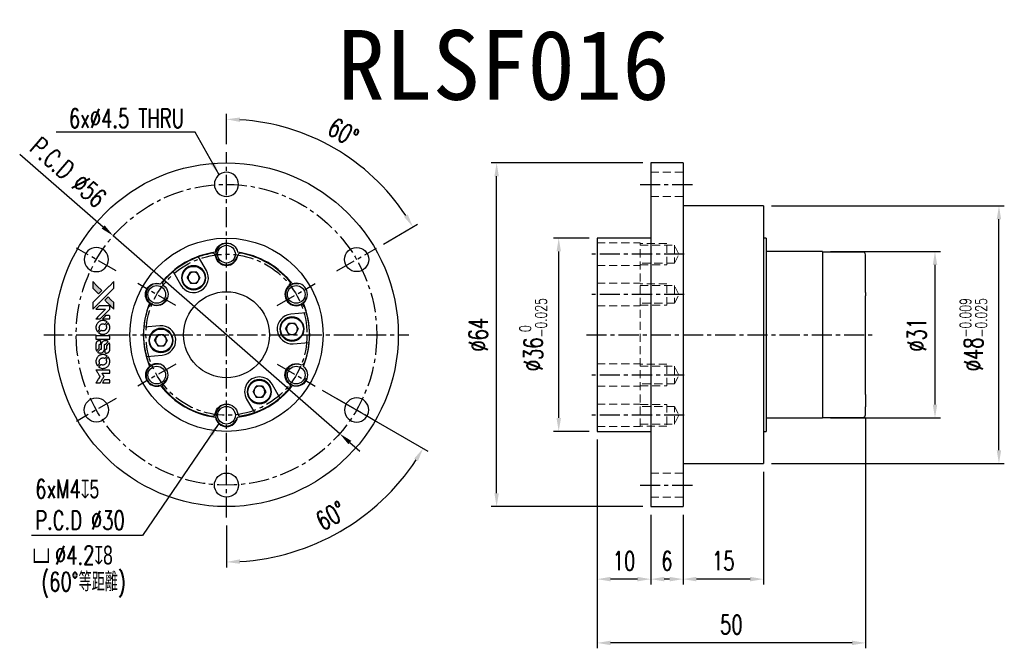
# Model space of a CAD drawing. Header units: millimetres. Extents: x -39 to 145, y -58 to 59.
import ezdxf
from ezdxf.enums import TextEntityAlignment as Align

# ---------------------------------------------------------------- set-up
doc = ezdxf.new("R2010")
doc.units = ezdxf.units.MM
doc.linetypes.add('CENTER', pattern=[2, 1.25, -0.25, 0.25, -0.25])
doc.linetypes.add('DASHED', pattern=[0.75, 0.5, -0.25])
for name, color, linetype in [('CHA', 7, 'Continuous'), ('CL', 1, 'CENTER'), ('DIM', 4, 'Continuous'), ('HID', 2, 'DASHED'), ('OUT', 3, 'Continuous')]:
    doc.layers.add(name, color=color, linetype=linetype)
doc.styles.add('DIM-7', font='SIMPLEX.shx', dxfattribs={"width": 0.7, "bigfont": 'chineset.shx'})
doc.styles.add('T', font='kaiu.ttf')
doc.dimstyles.new('CNS', dxfattribs={"dimtxt": 3.5, "dimasz": 2.5, "dimexe": 1, "dimexo": 1.5, "dimgap": 0.09, "dimtad": 0, "dimdsep": 46, "dimtxsty": 'DIM-7', "dimcen": 0.09, "dimclrd": 1, "dimclre": 1, "dimclrt": 4, "dimadec": 0, "dimazin": 0, "dimtfac": 1, "dimtix": 1, "dimtmove": 2, "dimatfit": 3, "dimfxl": 1, "dimtvp": 0.971429, "dimtolj": 1, "dimarcsym": 0})

# ---------------------------------------------------------------- blocks, each defined once
blk = doc.blocks.new('*D0')
at = {"layer": 'DEFPOINTS', "color": 0}
for p in [(50.33, 32), (79.06, 32), (79.06, -32)]:
    blk.add_point(p, dxfattribs=at)
at = {"layer": 'DIM', "color": 7, "lineweight": -2}
for p, q in [((77.56, 32), (49.33, 32)), ((50.33, -29.5), (50.33, 29.5)), ((77.56, -32), (49.33, -32))]:
    blk.add_line(p, q, dxfattribs=at)
at = {"layer": 'DIM', "color": 7}
for points in [[(49.91, 29.5), (50.75, 29.5), (50.33, 32)], [(49.91, -29.5), (50.75, -29.5), (50.33, -32)]]:
    blk.add_solid(points, dxfattribs=at)
at = {"layer": 'DIM', "color": 7, "insert": (46.93, 0), "char_height": 3.5, "attachment_point": 5, "rotation": 90, "style": 'DIM-7'}
blk.add_mtext('\\A1;%%C64', dxfattribs=at)
blk = doc.blocks.new('*D1')
at = {"layer": 'DEFPOINTS', "color": 0}
for p in [(61.9, 18), (69.06, 18), (69.06, -18)]:
    blk.add_point(p, dxfattribs=at)
at = {"layer": 'DIM', "color": 7, "lineweight": -2}
for p, q in [((67.56, 18), (60.9, 18)), ((61.9, -15.5), (61.9, 15.5)), ((67.56, -18), (60.9, -18))]:
    blk.add_line(p, q, dxfattribs=at)
at = {"layer": 'DIM', "color": 7}
for points in [[(61.49, 15.5), (62.32, 15.5), (61.9, 18)], [(61.49, -15.5), (62.32, -15.5), (61.9, -18)]]:
    blk.add_solid(points, dxfattribs=at)
at = {"layer": 'DIM', "color": 7, "insert": (57.14, 0), "char_height": 3.5, "attachment_point": 5, "rotation": 90, "style": 'DIM-7'}
blk.add_mtext('\\A1;%%C36{\\H2.1;\\S 0^ -0.025;}', dxfattribs=at)
blk = doc.blocks.new('*D2')
at = {"layer": 'DEFPOINTS', "color": 0}
for p in [(100.06, 24), (143.92, 24), (100.06, -24)]:
    blk.add_point(p, dxfattribs=at)
at = {"layer": 'DIM', "color": 7, "lineweight": -2}
for p, q in [((101.56, 24), (144.92, 24)), ((143.92, -21.5), (143.92, 21.5)), ((101.56, -24), (144.92, -24))]:
    blk.add_line(p, q, dxfattribs=at)
at = {"layer": 'DIM', "color": 7}
for points in [[(143.5, 21.5), (144.33, 21.5), (143.92, 24)], [(143.5, -21.5), (144.33, -21.5), (143.92, -24)]]:
    blk.add_solid(points, dxfattribs=at)
at = {"layer": 'DIM', "color": 7, "insert": (139.16, 0), "char_height": 3.5, "attachment_point": 5, "rotation": 90, "style": 'DIM-7'}
blk.add_mtext('\\A1;%%C48{\\H2.1;\\S-0.009^ -0.025;}', dxfattribs=at)
blk = doc.blocks.new('*D3')
at = {"layer": 'DEFPOINTS', "color": 0}
for p in [(111.06, 15.5), (111.06, -15.5), (132, -15.5)]:
    blk.add_point(p, dxfattribs=at)
at = {"layer": 'DIM', "color": 7, "lineweight": -2}
for p, q in [((112.56, 15.5), (133, 15.5)), ((132, 13), (132, -13)), ((112.56, -15.5), (133, -15.5))]:
    blk.add_line(p, q, dxfattribs=at)
at = {"layer": 'DIM', "color": 7}
for points in [[(131.59, 13), (132.42, 13), (132, 15.5)], [(131.59, -13), (132.42, -13), (132, -15.5)]]:
    blk.add_solid(points, dxfattribs=at)
at = {"layer": 'DIM', "color": 7, "insert": (128.6, 0), "char_height": 3.5, "attachment_point": 5, "rotation": 90, "style": 'DIM-7'}
blk.add_mtext('\\A1;%%C31', dxfattribs=at)
blk = doc.blocks.new('*D4')
at = {"layer": 'DEFPOINTS', "color": 0}
for p in [(69.06, -18), (79.06, -32), (69.06, -45.5)]:
    blk.add_point(p, dxfattribs=at)
at = {"layer": 'DIM', "color": 7, "lineweight": -2}
for p, q in [((69.06, -19.5), (69.06, -46.5)), ((79.06, -33.5), (79.06, -46.5)), ((76.56, -45.5), (71.56, -45.5))]:
    blk.add_line(p, q, dxfattribs=at)
at = {"layer": 'DIM', "color": 7}
for points in [[(71.56, -45.08), (71.56, -45.92), (69.06, -45.5)], [(76.56, -45.08), (76.56, -45.92), (79.06, -45.5)]]:
    blk.add_solid(points, dxfattribs=at)
at = {"layer": 'DIM', "color": 7, "insert": (74.06, -42.1), "char_height": 3.5, "attachment_point": 5, "style": 'DIM-7'}
blk.add_mtext('\\A1;10', dxfattribs=at)
blk = doc.blocks.new('*D5')
at = {"layer": 'DEFPOINTS', "color": 0}
for p in [(79.06, -32), (85.06, -32), (79.06, -45.5)]:
    blk.add_point(p, dxfattribs=at)
at = {"layer": 'DIM', "color": 7, "lineweight": -2}
for p, q in [((79.06, -33.5), (79.06, -46.5)), ((85.06, -33.5), (85.06, -46.5)), ((82.56, -45.5), (81.56, -45.5))]:
    blk.add_line(p, q, dxfattribs=at)
at = {"layer": 'DIM', "color": 7}
for points in [[(81.56, -45.08), (81.56, -45.92), (79.06, -45.5)], [(82.56, -45.08), (82.56, -45.92), (85.06, -45.5)]]:
    blk.add_solid(points, dxfattribs=at)
at = {"layer": 'DIM', "color": 7, "insert": (82.06, -42.1), "char_height": 3.5, "attachment_point": 5, "style": 'DIM-7'}
blk.add_mtext('\\A1;6', dxfattribs=at)
blk = doc.blocks.new('*D6')
at = {"layer": 'DEFPOINTS', "color": 0}
for p in [(100.06, -24), (85.06, -32), (85.06, -45.5)]:
    blk.add_point(p, dxfattribs=at)
at = {"layer": 'DIM', "color": 7, "lineweight": -2}
for p, q in [((100.06, -25.5), (100.06, -46.5)), ((85.06, -33.5), (85.06, -46.5)), ((97.56, -45.5), (87.56, -45.5))]:
    blk.add_line(p, q, dxfattribs=at)
at = {"layer": 'DIM', "color": 7}
for points in [[(87.56, -45.08), (87.56, -45.92), (85.06, -45.5)], [(97.56, -45.08), (97.56, -45.92), (100.06, -45.5)]]:
    blk.add_solid(points, dxfattribs=at)
at = {"layer": 'DIM', "color": 7, "insert": (92.56, -42.1), "char_height": 3.5, "attachment_point": 5, "style": 'DIM-7'}
blk.add_mtext('\\A1;15', dxfattribs=at)
blk = doc.blocks.new('*D7')
at = {"layer": 'DEFPOINTS', "color": 0}
for p in [(119.06, -14.15), (69.06, -18), (69.06, -57.38)]:
    blk.add_point(p, dxfattribs=at)
at = {"layer": 'DIM', "color": 7, "lineweight": -2}
for p, q in [((119.06, -15.65), (119.06, -58.38)), ((69.06, -19.5), (69.06, -58.38)), ((116.56, -57.38), (71.56, -57.38))]:
    blk.add_line(p, q, dxfattribs=at)
at = {"layer": 'DIM', "color": 7}
for points in [[(71.56, -56.96), (71.56, -57.79), (69.06, -57.38)], [(116.56, -56.96), (116.56, -57.79), (119.06, -57.38)]]:
    blk.add_solid(points, dxfattribs=at)
at = {"layer": 'DIM', "color": 7, "insert": (94.06, -53.98), "char_height": 3.5, "attachment_point": 5, "style": 'DIM-7'}
blk.add_mtext('\\A1;50', dxfattribs=at)
blk = doc.blocks.new('*D8')
at = {"layer": 'DEFPOINTS', "color": 0}
for p in [(-21.09, 18.42), (21.09, -18.42)]:
    blk.add_point(p, dxfattribs=at)
at = {"layer": 'DIM', "color": 7, "lineweight": -2}
for p, q in [((-38.53, 33.64), (-22.97, 20.06)), ((21.09, -18.42), (-21.09, 18.42)), ((22.97, -20.06), (24.86, -21.7))]:
    blk.add_line(p, q, dxfattribs=at)
at = {"layer": 'DIM', "color": 7}
for points in [[(-22.7, 20.37), (-23.25, 19.75), (-21.09, 18.42)], [(23.25, -19.75), (22.7, -20.37), (21.09, -18.42)]]:
    blk.add_solid(points, dxfattribs=at)
at = {"layer": 'DIM', "color": 7, "insert": (-29.46, 30.23), "char_height": 3.5, "attachment_point": 5, "rotation": 318.8744, "style": 'DIM-7'}
blk.add_mtext('\\A1;P.C.D ∅56', dxfattribs=at)
blk = doc.blocks.new('*D10')
at = {"layer": 'DEFPOINTS', "color": 0}
for p in [(0, 34), (25.78, 30.73), (27.93, 16.12), (20.57, 11.87), (0, -34)]:
    blk.add_point(p, dxfattribs=at)
at = {"layer": 'DIM', "color": 7, "lineweight": -2}
for p, q in [((0, 35.5), (0, 41.11)), ((29.23, 16.88), (35.6, 20.56))]:
    blk.add_line(p, q, dxfattribs=at)
blk.add_arc((0, 0), 40.11, 33.5717, 86.4283, dxfattribs=at)
at = {"layer": 'DIM', "color": 7}
for points in [[(2.49, 39.62), (2.51, 40.45), (0, 40.11)], [(33.77, 22.4), (33.07, 21.96), (34.74, 20.06)]]:
    blk.add_solid(points, dxfattribs=at)
at = {"layer": 'DIM', "color": 7, "insert": (21.76, 37.68), "char_height": 3.5, "attachment_point": 5, "rotation": 330, "style": 'DIM-7'}
blk.add_mtext('\\A1;60°', dxfattribs=at)
blk = doc.blocks.new('*D13')
at = {"layer": 'DEFPOINTS', "color": 0}
for p in [(0, 34), (9.44, -5.45), (16.54, -9.55), (0, -34), (14.47, -39.76)]:
    blk.add_point(p, dxfattribs=at)
at = {"layer": 'DIM', "color": 7, "lineweight": -2}
for p, q in [((17.84, -10.3), (37.5, -21.65)), ((0, -35.5), (0, -43.31))]:
    blk.add_line(p, q, dxfattribs=at)
blk.add_arc((0, 0), 42.31, 273.3862, 326.6138, dxfattribs=at)
at = {"layer": 'DIM', "color": 7}
for points in [[(34.97, -23.06), (35.68, -23.5), (36.64, -21.15)], [(2.51, -42.65), (2.49, -41.82), (0, -42.31)]]:
    blk.add_solid(points, dxfattribs=at)
at = {"layer": 'DIM', "color": 7, "insert": (19.45, -33.69), "char_height": 3.5, "attachment_point": 5, "rotation": 30, "style": 'DIM-7'}
blk.add_mtext('\\A1;60°', dxfattribs=at)

msp = doc.modelspace()

# ---------------------------------------------------------------- hatches: boundary and pattern name
at = {"layer": 'DIM'}
h = msp.add_hatch(color=7, dxfattribs=at)
h.dxf.hatch_style = 1
h.paths.add_polyline_path([(-24.914, 9.895), (-24.914, 9.285), (-24.914, 8.675), (-24.385, 8.149, 0.000288), (-24.181, 7.948, 0.0004789), (-24.01, 7.778, 0.000013), (-23.854, 7.625, 0.197177), (-23.852, 7.624, 0.1974966), (-23.85, 7.625, 0.00004), (-23.761, 7.713, 0.0008343), (-23.663, 7.81, 0.0005055), (-23.547, 7.926), (-23.244, 8.228), (-24.079, 9.061)])
h.paths.add_polyline_path([(-22.058, 7.039), (-22.361, 6.736, 0.0004761), (-22.477, 6.619, 0.0007888), (-22.575, 6.521, 0.000035), (-22.663, 6.432, 0.1975803), (-22.664, 6.43, 0.198396), (-22.663, 6.427, 0.000019), (-22.543, 6.307, 0.000582), (-22.41, 6.173, 0.000351), (-22.251, 6.016, 0.000108), (-21.581, 5.348, 0.0006916), (-21.241, 5.01, 0.0000771), (-21.005, 4.777, 0.1975268), (-20.997, 4.774, 0.4101817), (-20.993, 4.778, 0.0004931), (-20.991, 4.902, 0.0024238), (-20.99, 5.075, 0.0005294), (-20.99, 5.372), (-20.99, 5.971), (-21.524, 6.505)])

# ---------------------------------------------------------------- linework, layer by layer
at = {"layer": 'CL', "color": 7, "ltscale": 3}
for p, q in [((0, -34), (0, 34)), ((77.057, 28), (87.057, 28)), ((-20.568, 11.875), (-27.929, 16.125)), ((20.568, 11.875), (27.929, 16.125)), ((85.282, 15), (68.057, 15)), ((-9.44, 5.45), (-16.541, 9.55)), ((9.44, 5.45), (16.541, 9.55)), ((85.282, 7.5), (68.057, 7.5)), ((-34, 0), (34, 0)), ((67.057, 0), (121.057, 0)), ((-9.44, -5.45), (-16.541, -9.55)), ((9.44, -5.45), (16.541, -9.55)), ((85.282, -7.5), (68.057, -7.5)), ((-20.568, -11.875), (-27.929, -16.125)), ((20.568, -11.875), (27.929, -16.125)), ((85.282, -15), (68.057, -15)), ((77.057, -28), (87.057, -28))]:
    msp.add_line(p, q, dxfattribs=at)
for radius in [28, 15]:
    msp.add_circle((0, 0), radius, dxfattribs=at)
at = {"layer": 'DIM', "color": 7}
for points in [[(-24.385, 8.149, 0.000288), (-24.181, 7.948, 0.000479), (-24.01, 7.778, 0.000013), (-23.854, 7.625, 0.197177), (-23.852, 7.624, 0.197497), (-23.85, 7.625, 0.00004), (-23.761, 7.712, 0.000836), (-23.663, 7.81, 0.000505), (-23.547, 7.926), (-23.244, 8.228), (-24.079, 9.061), (-24.914, 9.895), (-24.914, 9.285), (-24.914, 8.675)], [(-24.18, 5.491, -0.000056), (-23.815, 5.856, -0.000021), (-23.301, 6.368, -0.000021), (-22.742, 6.926, -0.000025), (-22.218, 7.449), (-20.99, 8.674), (-20.991, 9.281), (-20.993, 9.888), (-21.817, 9.069, 0.000274), (-22.213, 8.676, 0.000123), (-22.733, 8.158, 0.000121), (-23.282, 7.61, 0.000165), (-23.778, 7.116), (-24.914, 5.981), (-24.914, 5.37), (-24.914, 4.759)], [(-22.251, 6.016, 0.000108), (-21.581, 5.348, 0.000692), (-21.241, 5.01, 0.000077), (-21.005, 4.777, 0.197527), (-20.997, 4.774, 0.410182), (-20.993, 4.778, 0.000493), (-20.991, 4.902, 0.002424), (-20.99, 5.075, 0.000529), (-20.99, 5.372), (-20.99, 5.971), (-21.524, 6.505), (-22.058, 7.039), (-22.361, 6.736, 0.000476), (-22.477, 6.619, 0.000789), (-22.575, 6.521, 0.000035), (-22.663, 6.432, 0.19758), (-22.664, 6.43, 0.198396), (-22.663, 6.427, 0.000019), (-22.543, 6.307, 0.000582), (-22.41, 6.173, 0.000351)], [(-23.942, 2.956), (-23.552, 2.956), (-22.649, 3.86), (-21.746, 4.765), (-21.747, 5.017, 0.0008), (-21.749, 5.179, 0.010795), (-21.75, 5.238, 0.030495), (-21.754, 5.271, 0.080372), (-21.762, 5.293, 0.03816), (-21.776, 5.314, 0.041799), (-21.792, 5.333, 0.042486), (-21.811, 5.348, 0.042078), (-21.833, 5.36, 0.099276), (-21.864, 5.367, 0.003302), (-21.989, 5.369, 0.002586), (-22.209, 5.369, 0.000204), (-22.793, 5.369), (-23.729, 5.367), (-24.029, 5.066), (-24.329, 4.765), (-23.429, 4.762), (-22.53, 4.759), (-23.42, 3.874, 0.000253), (-23.761, 3.533, 0.000412), (-24.051, 3.244, 0.000041), (-24.31, 2.985, 0.041338), (-24.321, 2.972), (-24.333, 2.956)], [(-24.313, 1.228, 0.023681), (-24.297, 1.121, 0.022402), (-24.27, 1.015, 0.021929), (-24.234, 0.908, 0.020503), (-24.187, 0.803, 0.013745), (-24.156, 0.744, 0.009767), (-24.117, 0.678, 0.009658), (-24.079, 0.619, 0.027804), (-24.049, 0.58), (-24.037, 0.565), (-23.848, 0.754, 0.002053), (-23.758, 0.845, 0.006738), (-23.699, 0.907, 0.007826), (-23.66, 0.95, 0.063909), (-23.645, 0.972, 0.061532), (-23.633, 1.006, 0.068674), (-23.63, 1.041, 0.052072), (-23.637, 1.082, 0.019648), (-23.654, 1.137, -0.018366), (-23.675, 1.205, -0.0288), (-23.688, 1.265, -0.029061), (-23.694, 1.326, -0.019155), (-23.694, 1.396, -0.053809), (-23.672, 1.547, -0.058833), (-23.618, 1.685, -0.058566), (-23.533, 1.807, -0.052525), (-23.42, 1.911, -0.044733), (-23.323, 1.97, -0.040573), (-23.215, 2.013, -0.041123), (-23.102, 2.038, -0.04951), (-22.994, 2.042, -0.017369), (-22.944, 2.037, -0.024255), (-22.899, 2.028, -0.023787), (-22.855, 2.016, -0.015798), (-22.805, 1.997, 0.010631), (-22.774, 1.985, 0.033653), (-22.752, 1.979, 0.037806), (-22.731, 1.976, 0.016307), (-22.703, 1.975, 0.068179), (-22.648, 1.982, 0.095747), (-22.605, 2.005, 0.033418), (-22.546, 2.056, 0.002133), (-22.386, 2.219, 0.001452), (-22.297, 2.311, 0.012393), (-22.258, 2.354, 0.020479), (-22.238, 2.379, 0.344362), (-22.238, 2.389, 0.074287), (-22.261, 2.409, 0.005454), (-22.33, 2.454, 0.008391), (-22.403, 2.498, 0.017097), (-22.462, 2.53, 0.027375), (-22.584, 2.582, 0.02835), (-22.71, 2.619, 0.027723), (-22.842, 2.643, 0.023913), (-22.982, 2.654, 0.027047), (-23.15, 2.65, 0.031685), (-23.308, 2.627, 0.032425), (-23.459, 2.585, 0.031013), (-23.605, 2.523, 0.037914), (-23.778, 2.421, 0.040153), (-23.93, 2.295, 0.039834), (-24.061, 2.145, 0.036173), (-24.171, 1.972, 0.040752), (-24.246, 1.802, 0.035885), (-24.296, 1.615, 0.035491), (-24.319, 1.42, 0.037615)], [(-23.788, 0.326, 0.018008), (-23.733, 0.289, 0.009842), (-23.662, 0.249, 0.009807), (-23.589, 0.21, 0.015716), (-23.525, 0.181, 0.048467), (-23.295, 0.108, 0.045841), (-23.051, 0.08, 0.046006), (-22.807, 0.096, 0.049638), (-22.576, 0.157, 0.064819), (-22.276, 0.316, 0.06695), (-22.03, 0.545, 0.066691), (-21.853, 0.832, 0.063505), (-21.754, 1.159, 0.03135), (-21.745, 1.243, 0.010439), (-21.743, 1.367, 0.010391), (-21.745, 1.49, 0.032408), (-21.754, 1.573, 0.015696), (-21.774, 1.67, 0.018095), (-21.799, 1.761, 0.018551), (-21.83, 1.848, 0.018352), (-21.868, 1.933, 0.015568), (-21.897, 1.989, 0.009832), (-21.935, 2.052, 0.009795), (-21.974, 2.112, 0.023727), (-22.005, 2.153), (-22.019, 2.17), (-22.206, 1.985, 0.001528), (-22.312, 1.881, 0.010022), (-22.364, 1.827, 0.019586), (-22.394, 1.792, 0.061865), (-22.409, 1.766, 0.055054), (-22.422, 1.726, 0.061607), (-22.425, 1.686, 0.048725), (-22.419, 1.64, 0.020221), (-22.401, 1.579, -0.017722), (-22.382, 1.513, -0.02685), (-22.37, 1.455, -0.02759), (-22.365, 1.396, -0.020233), (-22.366, 1.332, -0.04793), (-22.384, 1.208, -0.048386), (-22.425, 1.09, -0.047866), (-22.488, 0.982, -0.044964), (-22.573, 0.885, -0.04333), (-22.673, 0.803, -0.050921), (-22.781, 0.746, -0.051473), (-22.898, 0.711, -0.0459), (-23.024, 0.7, -0.019014), (-23.085, 0.702, -0.024114), (-23.14, 0.709, -0.025081), (-23.193, 0.721, -0.023892), (-23.246, 0.738, 0.008624), (-23.287, 0.753, 0.026486), (-23.316, 0.762, 0.035074), (-23.34, 0.766, 0.02756), (-23.367, 0.767, 0.087163), (-23.41, 0.758, 0.073291), (-23.451, 0.735, 0.028074), (-23.509, 0.684, 0.002594), (-23.644, 0.55), (-23.835, 0.359)], [(-22.427, 2.956), (-21.745, 2.956), (-21.747, 3.21), (-21.749, 3.464), (-21.767, 3.493, 0.03146), (-21.777, 3.506, 0.026444), (-21.788, 3.519, 0.026444), (-21.801, 3.531, 0.031457), (-21.815, 3.541), (-21.844, 3.559), (-22.181, 3.56), (-22.518, 3.562), (-22.813, 3.264, 0.000745), (-22.926, 3.149, 0.001228), (-23.021, 3.051, 0.000087), (-23.107, 2.964, 0.195134), (-23.108, 2.96, 0.412117), (-23.106, 2.958, 0.000048), (-22.908, 2.957, 0.00109), (-22.688, 2.956, 0.000653)], [(-23.034, -0.823), (-21.749, -0.821), (-21.749, -0.569), (-21.749, -0.317), (-21.764, -0.287, 0.071429), (-21.782, -0.262, 0.054799), (-21.807, -0.241, 0.053585), (-21.838, -0.225, 0.060698), (-21.87, -0.216, 0.033975), (-21.922, -0.213, 0.000112), (-22.576, -0.212, 0.000726), (-23.216, -0.213, 0.001084), (-23.775, -0.216), (-24.32, -0.22), (-24.32, -0.522), (-24.32, -0.824)], [(-24.316, -2.705, 0.018538), (-24.311, -2.744, 0.010695), (-24.302, -2.79, 0.01068), (-24.291, -2.836, 0.017678), (-24.28, -2.875, 0.013849), (-24.264, -2.918, 0.011814), (-24.245, -2.963, 0.004513), (-24.226, -3.004, 0.290035), (-24.22, -3.008, 0.196418), (-24.216, -3.007, 0.000124), (-24.141, -2.933, 0.001477), (-24.057, -2.85, 0.000898), (-23.959, -2.752), (-23.702, -2.495), (-23.701, -2.174, -0.001471), (-23.699, -1.932, -0.028714), (-23.693, -1.857, -0.097073), (-23.68, -1.815, -0.084199), (-23.651, -1.779, -0.042698), (-23.627, -1.762, -0.053912), (-23.603, -1.751, -0.051004), (-23.577, -1.744, -0.032967), (-23.545, -1.742, 0.00807), (-23.528, -1.742, 0.003023), (-23.505, -1.741, 0.002994), (-23.48, -1.74, 0.003629), (-23.457, -1.738), (-23.402, -1.735), (-23.402, -1.489, 0.001618), (-23.402, -1.371, 0.005206), (-23.404, -1.294, 0.00535), (-23.406, -1.239, 0.060675), (-23.409, -1.218, 0.048484), (-23.414, -1.206, 0.02389), (-23.422, -1.192, 0.022812), (-23.432, -1.178, 0.02462), (-23.444, -1.165, 0.061781), (-23.475, -1.141, 0.080179), (-23.508, -1.127, 0.048561), (-23.556, -1.12, 0.010021), (-23.641, -1.118, 0.016602), (-23.756, -1.122, 0.031409), (-23.848, -1.134, 0.036474), (-23.927, -1.156, 0.03439), (-24.004, -1.189, 0.065928), (-24.126, -1.274, 0.069066), (-24.22, -1.386, 0.065697), (-24.282, -1.524, 0.051559), (-24.314, -1.687, 0.020904), (-24.317, -1.773, 0.000451), (-24.319, -2.198, 0.000419), (-24.319, -2.625, 0.022759)], [(-23.983, -3.268, 0.023289), (-23.921, -3.307, 0.026845), (-23.859, -3.339, 0.026047), (-23.793, -3.364, 0.019751), (-23.718, -3.385, 0.013249), (-23.675, -3.394, 0.025169), (-23.64, -3.399, 0.016532), (-23.597, -3.401, 0.002937), (-23.516, -3.401, 0.003317), (-23.443, -3.401, 0.011808), (-23.397, -3.399, 0.01777), (-23.362, -3.396, 0.021476), (-23.33, -3.39, 0.04325), (-23.193, -3.348, 0.045753), (-23.069, -3.283, 0.04649), (-22.96, -3.197, 0.047672), (-22.87, -3.094, 0.025315), (-22.841, -3.05, 0.015208), (-22.812, -2.994, 0.01512), (-22.785, -2.936, 0.022488), (-22.766, -2.884, 0.027857), (-22.745, -2.803, 0.034138), (-22.735, -2.726, 0.014286), (-22.731, -2.607, 0.00124), (-22.73, -2.306, -0.00103), (-22.729, -2.121, -0.002552), (-22.728, -1.986, -0.001594), (-22.726, -1.883, -0.047676), (-22.723, -1.857, -0.085307), (-22.705, -1.812, -0.097789), (-22.674, -1.778, -0.085947), (-22.629, -1.756, -0.051339), (-22.569, -1.745, 0.014634), (-22.549, -1.742, 0.015028), (-22.529, -1.739, 0.014927), (-22.512, -1.735, 0.059415), (-22.502, -1.731, 0.070595), (-22.48, -1.715, 0.00028), (-22.265, -1.502, 0.000111), (-22.044, -1.284, 0.200239), (-22.04, -1.274, 0.268906), (-22.043, -1.268, 0.001866), (-22.097, -1.238, 0.007532), (-22.148, -1.21, 0.017818), (-22.187, -1.191, 0.013256), (-22.23, -1.174, 0.011636), (-22.276, -1.158, 0.011528), (-22.323, -1.144, 0.012303), (-22.37, -1.132, 0.0423), (-22.443, -1.123, 0.013657), (-22.552, -1.121, 0.013857), (-22.663, -1.124, 0.037428), (-22.74, -1.135, 0.014927), (-22.792, -1.148, 0.0122), (-22.846, -1.165, 0.012518), (-22.897, -1.183, 0.023062), (-22.937, -1.201, 0.065961), (-23.082, -1.299, 0.06055), (-23.201, -1.434, 0.059676), (-23.286, -1.596, 0.060497), (-23.33, -1.772, 0.025683), (-23.332, -1.81, 0.001528), (-23.334, -1.924, 0.002124), (-23.335, -2.069, 0.001173), (-23.336, -2.245, -0.000809), (-23.336, -2.554, -0.017164), (-23.34, -2.645, -0.063931), (-23.35, -2.693, -0.108429), (-23.371, -2.728, -0.052941), (-23.394, -2.748, -0.063675), (-23.42, -2.761, -0.050562), (-23.452, -2.769, -0.020337), (-23.498, -2.774, 0.009897), (-23.526, -2.776, 0.016482), (-23.549, -2.78, 0.019019), (-23.568, -2.784, 0.06043), (-23.58, -2.788, 0.076267), (-23.607, -2.808, 0.00054), (-23.806, -3.01, 0.000307), (-24.01, -3.216, 0.142594), (-24.019, -3.233, 0.232419), (-24.017, -3.237, 0.022995), (-24.009, -3.246, 0.024627), (-23.997, -3.257, 0.015407)], [(-22.652, -3.302, 0.065483), (-22.637, -3.332, 0.053271), (-22.615, -3.359, 0.052018), (-22.586, -3.381, 0.0556), (-22.554, -3.396, 0.036839), (-22.534, -3.402, 0.026922), (-22.51, -3.405, 0.016905), (-22.477, -3.407, 0.004317), (-22.424, -3.407, 0.016369), (-22.313, -3.403, 0.029936), (-22.223, -3.391, 0.03418), (-22.144, -3.37, 0.031327), (-22.066, -3.338, 0.046935), (-21.971, -3.28, 0.054053), (-21.893, -3.208, 0.053701), (-21.831, -3.12, 0.045364), (-21.786, -3.016, 0.032479), (-21.762, -2.924, 0.03386), (-21.751, -2.831, 0.013578), (-21.747, -2.685, 0.001155), (-21.748, -2.309, 0.000413), (-21.749, -1.986, 0.005008), (-21.751, -1.862, 0.013199), (-21.755, -1.792, 0.033956), (-21.762, -1.742, 0.013909), (-21.775, -1.69, 0.010864), (-21.792, -1.634, 0.010938), (-21.81, -1.583, 0.028702), (-21.825, -1.548), (-21.839, -1.521), (-22.102, -1.78), (-22.364, -2.039), (-22.364, -2.342, -0.001504), (-22.364, -2.472, -0.00328), (-22.366, -2.571, -0.001901), (-22.367, -2.649, -0.061333), (-22.37, -2.668, -0.063621), (-22.381, -2.694, -0.048633), (-22.399, -2.719, -0.046769), (-22.423, -2.742, -0.047961), (-22.45, -2.759, -0.02678), (-22.473, -2.769, -0.050957), (-22.493, -2.775, -0.029398), (-22.519, -2.777, -0.00401), (-22.574, -2.779), (-22.664, -2.782), (-22.664, -3.026, 0.001061), (-22.663, -3.171, 0.009147), (-22.662, -3.236, 0.020721), (-22.659, -3.275, 0.051619)], [(-24.313, -5.111, 0.024131), (-24.296, -5.222, 0.022344), (-24.268, -5.333, 0.021883), (-24.23, -5.443, 0.020884), (-24.182, -5.551, 0.010669), (-24.149, -5.613, 0.010389), (-24.114, -5.674, 0.010913), (-24.08, -5.728, 0.022227), (-24.05, -5.768), (-24.038, -5.783), (-23.846, -5.588, 0.002452), (-23.772, -5.512, 0.003628), (-23.708, -5.444, 0.001662), (-23.654, -5.386, 0.070159), (-23.644, -5.372, 0.047671), (-23.64, -5.361, 0.018624), (-23.636, -5.345, 0.017921), (-23.633, -5.327, 0.018804), (-23.631, -5.309, 0.018255), (-23.631, -5.285, 0.041312), (-23.633, -5.266, 0.037164), (-23.638, -5.247, 0.012342), (-23.648, -5.221, -0.015101), (-23.672, -5.155, -0.035998), (-23.684, -5.105, -0.033244), (-23.69, -5.052, -0.011249), (-23.692, -4.973, -0.004059), (-23.692, -4.909, -0.019693), (-23.69, -4.873, -0.027943), (-23.685, -4.843, -0.014411), (-23.676, -4.807, -0.033089), (-23.646, -4.719, -0.033887), (-23.606, -4.638, -0.034021), (-23.554, -4.563, -0.033942), (-23.493, -4.495, -0.02816), (-23.423, -4.435, -0.035032), (-23.351, -4.387, -0.035269), (-23.274, -4.35, -0.029196), (-23.187, -4.322, -0.037862), (-23.088, -4.304, -0.043657), (-22.991, -4.302, -0.043064), (-22.895, -4.317, -0.035184), (-22.795, -4.349, 0.033699), (-22.748, -4.365, 0.052815), (-22.705, -4.371, 0.059167), (-22.666, -4.368, 0.058972), (-22.629, -4.356, 0.059208), (-22.6, -4.338, 0.021125), (-22.564, -4.306, 0.008691), (-22.504, -4.247, 0.000851), (-22.361, -4.102, 0.001873), (-22.288, -4.028, 0.013884), (-22.255, -3.991, 0.022355), (-22.237, -3.969, 0.341453), (-22.238, -3.96, 0.073011), (-22.258, -3.941, 0.004587), (-22.326, -3.897, 0.00748), (-22.397, -3.853, 0.016837), (-22.452, -3.823, 0.028606), (-22.586, -3.764, 0.031352), (-22.723, -3.722, 0.031004), (-22.864, -3.698, 0.0268), (-23.015, -3.69, 0.026698), (-23.175, -3.699, 0.03002), (-23.326, -3.724, 0.030357), (-23.472, -3.767, 0.028554), (-23.615, -3.829, 0.062944), (-23.88, -4.005, 0.062206), (-24.093, -4.243, 0.062448), (-24.241, -4.525, 0.064355), (-24.314, -4.831, 0.017377), (-24.318, -4.893, 0.008369), (-24.319, -4.972, 0.008367), (-24.317, -5.05, 0.01757)], [(-23.79, -6.018, 0.064158), (-23.492, -6.177, 0.06356), (-23.162, -6.256, 0.064004), (-22.826, -6.25, 0.066747), (-22.506, -6.158, 0.04321), (-22.307, -6.049, 0.044737), (-22.131, -5.908, 0.044901), (-21.984, -5.739, 0.044184), (-21.869, -5.545, 0.026293), (-21.807, -5.398, 0.033344), (-21.767, -5.256, 0.033227), (-21.746, -5.11, 0.025815), (-21.742, -4.949, 0.023119), (-21.753, -4.796, 0.031044), (-21.778, -4.658, 0.031337), (-21.819, -4.526, 0.024258), (-21.88, -4.388, 0.015622), (-21.906, -4.339, 0.008495), (-21.941, -4.282, 0.008415), (-21.977, -4.226, 0.020814), (-22.006, -4.188), (-22.02, -4.17), (-22.207, -4.355, 0.002843), (-22.345, -4.494, 0.033917), (-22.395, -4.551, 0.087906), (-22.416, -4.594, 0.073302), (-22.424, -4.644, 0.022047), (-22.423, -4.669, 0.026465), (-22.42, -4.692, 0.022233), (-22.413, -4.717, 0.009985), (-22.403, -4.75, -0.039011), (-22.373, -4.87, -0.044398), (-22.364, -4.987, -0.045096), (-22.376, -5.102, -0.04265), (-22.408, -5.216, -0.071154), (-22.496, -5.377, -0.068827), (-22.627, -5.508, -0.068713), (-22.789, -5.599, -0.070507), (-22.968, -5.642, -0.028605), (-23.044, -5.645, -0.031418), (-23.118, -5.639, -0.031044), (-23.192, -5.623, -0.02668), (-23.267, -5.598, 0.038913), (-23.311, -5.585, 0.043732), (-23.355, -5.579, 0.047754), (-23.396, -5.581, 0.075756), (-23.429, -5.591, 0.07294), (-23.446, -5.602, 0.003456), (-23.497, -5.649, 0.005023), (-23.562, -5.711, 0.002422), (-23.643, -5.792, 0.000819), (-23.716, -5.864, 0.001349), (-23.778, -5.926, 0.0001), (-23.833, -5.982, 0.205335), (-23.834, -5.984, 0.219821), (-23.833, -5.986, 0.002494), (-23.821, -5.995, 0.007089), (-23.807, -6.006, 0.004494)], [(-23.937, -8.984), (-23.548, -8.984), (-23.483, -8.878, -0.000297), (-23.443, -8.813, -0.000037), (-23.356, -8.67, -0.000043), (-23.252, -8.501, -0.000036), (-23.142, -8.321, 0.000044), (-23.034, -8.145, 0.000063), (-22.938, -7.988, 0.000035), (-22.857, -7.856, 0.0009), (-22.835, -7.82), (-22.803, -7.768), (-22.845, -7.7, 0.001175), (-22.869, -7.66, 0.000208), (-22.915, -7.587, 0.000225), (-22.969, -7.501, 0.000203), (-23.024, -7.411, -0.000711), (-23.077, -7.327, -0.001119), (-23.122, -7.253, -0.000263), (-23.162, -7.189, -0.04589), (-23.165, -7.182, -0.519312), (-23.161, -7.176, -0.001914), (-23.057, -7.174, -0.003124), (-22.885, -7.173, -0.000285), (-22.458, -7.172), (-21.746, -7.172), (-21.746, -6.924, 0.001727), (-21.746, -6.746, 0.025279), (-21.75, -6.684, 0.073886), (-21.76, -6.647, 0.07426), (-21.779, -6.615, 0.03264), (-21.787, -6.607, 0.01784), (-21.798, -6.597, 0.017712), (-21.809, -6.589, 0.026854), (-21.82, -6.583), (-21.845, -6.569), (-23.086, -6.568), (-24.327, -6.566), (-24.319, -6.58, -0.004595), (-24.312, -6.589, -0.00016), (-24.289, -6.627, -0.000298), (-24.261, -6.672, -0.000208), (-24.23, -6.722, 0.000986), (-24.138, -6.87, 0.00025), (-23.988, -7.11, 0.000268), (-23.828, -7.366, 0.000436), (-23.691, -7.582, -0.002932), (-23.647, -7.654, -0.004718), (-23.61, -7.715, -0.001113), (-23.578, -7.769, -0.227179), (-23.578, -7.775, -0.045982), (-23.581, -7.781, -0.000145), (-23.625, -7.854, -0.000825), (-23.676, -7.936, -0.000517), (-23.735, -8.031, 0.000056), (-23.939, -8.359, 0.000289), (-24.052, -8.541, 0.000481), (-24.135, -8.676, 0.000418), (-24.223, -8.818), (-24.325, -8.984)], [(-22.43, -8.984), (-21.746, -8.984), (-21.746, -8.735, 0.000842), (-21.746, -8.577, 0.010591), (-21.748, -8.517, 0.028995), (-21.751, -8.483, 0.069543), (-21.758, -8.459, 0.051063), (-21.772, -8.437, 0.039932), (-21.79, -8.416, 0.039414), (-21.812, -8.398, 0.045845), (-21.835, -8.385, 0.094811), (-21.859, -8.379, 0.007124), (-21.926, -8.377, 0.004713), (-22.041, -8.376, 0.000534), (-22.301, -8.376), (-22.744, -8.376), (-22.783, -8.439, 0.000828), (-22.896, -8.621, 0.000879), (-23.005, -8.801, 0.000048), (-23.112, -8.976, 0.137596), (-23.114, -8.982, 0.413028), (-23.113, -8.983, 0.000016), (-22.913, -8.984, 0.000623), (-22.692, -8.984, 0.000374)]]:
    msp.add_lwpolyline(points, format="xyb", close=True, dxfattribs=at)
for centre in [(0, 15), (-12.99, 7.5), (12.99, 7.5), (-12.99, -7.5), (12.99, -7.5), (0, -15)]:
    msp.add_arc(centre, 2, 75, 345, dxfattribs=at)
at = {"layer": 'HID', "color": 7, "lineweight": 15, "ltscale": 3}
for p, q in [((79.057, 30.25), (85.057, 30.25)), ((79.057, 25.75), (85.057, 25.75)), ((69.057, 17.1), (77.057, 17.1)), ((77.057, -17.1), (77.057, 17.1)), ((82.057, 17), (77.057, 17)), ((77.057, 16.65), (83.457, 16.65)), ((82.057, 13), (82.057, 17)), ((83.457, 16.65), (83.457, 13.35)), ((84.282, 15), (83.457, 16.65)), ((83.457, 13.35), (84.282, 15)), ((69.057, 12.9), (77.057, 12.9)), ((83.457, 13.35), (77.057, 13.35)), ((77.057, 13), (82.057, 13)), ((69.057, 9.6), (77.057, 9.6)), ((82.057, 9.5), (77.057, 9.5)), ((82.057, 5.5), (82.057, 9.5)), ((77.057, 9.15), (83.457, 9.15)), ((83.457, 9.15), (83.457, 5.85)), ((84.282, 7.5), (83.457, 9.15)), ((83.457, 5.85), (84.282, 7.5)), ((83.457, 5.85), (77.057, 5.85)), ((69.057, 5.4), (77.057, 5.4)), ((77.057, 5.5), (82.057, 5.5)), ((69.057, -5.4), (77.057, -5.4)), ((82.057, -5.5), (77.057, -5.5)), ((82.057, -9.5), (82.057, -5.5)), ((77.057, -5.85), (83.457, -5.85)), ((83.457, -5.85), (83.457, -9.15)), ((84.282, -7.5), (83.457, -5.85)), ((83.457, -9.15), (77.057, -9.15)), ((83.457, -9.15), (84.282, -7.5)), ((69.057, -9.6), (77.057, -9.6)), ((77.057, -9.5), (82.057, -9.5)), ((69.057, -12.9), (77.057, -12.9)), ((77.057, -13), (82.057, -13)), ((83.457, -13.35), (77.057, -13.35)), ((82.057, -13), (82.057, -17)), ((83.457, -16.65), (83.457, -13.35)), ((83.457, -13.35), (84.282, -15)), ((84.282, -15), (83.457, -16.65)), ((69.057, -17.1), (77.057, -17.1)), ((77.057, -16.65), (83.457, -16.65)), ((82.057, -17), (77.057, -17)), ((79.057, -25.75), (85.057, -25.75)), ((79.057, -30.25), (85.057, -30.25))]:
    msp.add_line(p, q, dxfattribs=at)
at = {"layer": 'OUT', "color": 7}
for p, q in [((85.057, 32), (79.057, 32)), ((79.057, 32), (79.057, 0)), ((85.057, 32), (85.057, 0)), ((100.057, 24), (85.057, 24)), ((100.057, 24), (100.057, 0)), ((69.057, 18), (69.057, 0)), ((79.056, 18), (69.057, 18)), ((100.557, 18), (100.056, 18)), ((100.557, 18), (100.557, 0)), ((111.057, 15.5), (100.557, 15.5)), ((111.057, 15.5), (111.057, 0)), ((118.557, 15.4), (111.057, 15.4)), ((119.057, 8.377), (119.057, 14.9)), ((-3.743, 11.984), (-5.195, 14.497)), ((-9.958, 11.747), (-8.507, 9.234)), ((-7.306, 10.609), (-6.715, 11.631)), ((-5.535, 11.631), (-6.715, 11.631)), ((-5.535, 11.631), (-4.944, 10.609)), ((-7.306, 10.609), (-6.715, 9.586)), ((-6.715, 9.586), (-5.535, 9.586)), ((-4.944, 10.609), (-5.535, 9.586)), ((119.057, 7.861), (119.057, 8.377)), ((119.057, 7.861), (119.057, 7.229)), ((119.057, 3.031), (119.057, 7.229)), ((14.855, 4.06), (11.964, 3.807)), ((11.023, 1.068), (11.613, 2.09)), ((12.794, 2.09), (11.613, 2.09)), ((12.794, 2.09), (13.384, 1.068)), ((119.057, -11.124), (119.057, 3.063)), ((-12.443, 1.672), (-15.334, 1.419)), ((11.023, 1.068), (11.613, 0.045)), ((11.613, 0.045), (12.794, 0.045)), ((13.384, 1.068), (12.794, 0.045)), ((69.057, 0), (69.057, -18)), ((79.057, 0), (79.057, -32)), ((85.057, 0), (85.057, -32)), ((100.057, 0), (100.057, -24)), ((100.557, 0), (100.557, -18)), ((111.057, 0), (111.057, -15.5)), ((-13.384, -1.068), (-12.794, -0.045)), ((-13.384, -1.068), (-12.794, -2.09)), ((-11.613, -0.045), (-12.794, -0.045)), ((-11.613, -0.045), (-11.023, -1.068)), ((-11.023, -1.068), (-11.613, -2.09)), ((12.443, -1.672), (15.334, -1.419)), ((-12.794, -2.09), (-11.613, -2.09)), ((-14.855, -4.06), (-11.964, -3.807)), ((4.944, -10.609), (5.535, -9.586)), ((4.944, -10.609), (5.535, -11.631)), ((6.715, -9.586), (5.535, -9.586)), ((6.715, -9.586), (7.306, -10.609)), ((7.306, -10.609), (6.715, -11.631)), ((9.958, -11.747), (8.507, -9.234)), ((3.743, -11.984), (5.195, -14.497)), ((5.535, -11.631), (6.715, -11.631)), ((119.057, -11.124), (119.057, -11.984)), ((119.057, -11.984), (119.057, -13.415)), ((119.057, -14.147), (119.057, -13.415)), ((119.057, -14.9), (119.057, -14.147)), ((100.557, -15.5), (111.057, -15.5)), ((111.057, -15.4), (118.557, -15.4)), ((69.057, -18), (79.056, -18)), ((100.056, -18), (100.557, -18)), ((85.057, -24), (100.057, -24)), ((79.057, -32), (85.057, -32))]:
    msp.add_line(p, q, dxfattribs=at)
for centre, radius in [((0, 0), 32), ((0, 0), 18), ((0, 15), 1.65), ((24.249, 14), 2.25), ((-6.125, 10.609), 2.125), ((-12.99, 7.5), 1.65), ((0, 0), 8), ((12.99, 7.5), 1.65), ((12.203, 1.068), 2.125), ((-12.203, -1.068), 2.125), ((-12.99, -7.5), 1.65), ((12.99, -7.5), 1.65), ((6.125, -10.609), 2.125), ((-24.249, -14), 2.25), ((0, -15), 1.65), ((0, -28), 2.25)]:
    msp.add_circle(centre, radius, dxfattribs=at)
at = {"layer": 'OUT', "color": 7, "extrusion": (0, 0, -1)}
for centre in [(0, 28), (24.249, 14), (6.125, 10.609), (-12.203, 1.068), (12.203, -1.068), (-6.125, -10.609), (-24.249, -14)]:
    msp.add_circle(centre, 2.25, dxfattribs=at)
for centre, radius, start, end in [((0, 15), 2.1, 9.90782, 170.09218), ((12.99, 7.5), 2.1, 309.90782, 110.09218), ((12.99, 7.5), 2.1, 127.18076, 292.81924), ((0, 0), 15.4, 5.28656, 20.03026), ((0, 0), 15.4, 159.96974, 164.71344), ((0, 0), 15.4, 164.71344, 185.28656), ((0, 0), 15.4, 344.71344, 5.28656), ((0, 0), 15.4, 185.28656, 200.03026), ((0, 0), 15.4, 339.96974, 344.71344), ((-12.99, -7.5), 2.1, 307.18076, 112.81924), ((-12.99, -7.5), 2.1, 129.90782, 290.09218), ((0, -15), 2.1, 7.18076, 172.81924), ((0, 0), 15.4, 250.28656, 260.03026)]:
    msp.add_arc(centre, radius, start, end, dxfattribs=at)
at = {"layer": 'OUT', "color": 7}
for centre, radius, start, end in [((0, 0), 15.5, 97.66977, 142.33023), ((0, 0), 15.4, 99.96974, 109.71344), ((-2.58, 14.675), 0.5, 7.18076, 99.96974), ((0, 15), 2.1, 187.18076, 352.81924), ((0, 0), 15.5, 37.66977, 82.33023), ((2.58, 14.675), 0.5, 80.03026, 172.81924), ((0, 0), 15.4, 39.96974, 80.03026), ((118.557, 14.9), 0.5, 0, 90), ((0, 0), 15.4, 109.71344, 130.28656), ((0, 0), 15.4, 130.28656, 140.03026), ((-6.125, 10.609), 2.75, 210, 30), ((-6.125, 10.609), 1.022, 150, 210), ((-6.125, 10.609), 1.022, 90, 150), ((-6.125, 10.609), 1.022, 30, 90), ((-6.125, 10.609), 1.022, 330, 30), ((-11.419, 9.572), 0.5, 140.03026, 232.81924), ((-6.125, 10.609), 1.022, 210, 270), ((-6.125, 10.609), 1.022, 270, 330), ((12.99, 7.5), 2.1, 127.18076, 292.81924), ((11.419, 9.572), 0.5, 307.18076, 39.96974), ((12.99, 7.5), 2.1, 309.90782, 110.09218), ((0, 0), 15.5, 157.66977, 202.33023), ((-13.999, 5.103), 0.5, 67.18076, 159.96974), ((13.999, 5.103), 0.5, 20.03026, 112.81924), ((0, 0), 15.5, 337.66977, 22.33023), ((12.203, 1.068), 2.75, 95, 275), ((12.203, 1.068), 1.022, 90, 150), ((12.203, 1.068), 1.022, 30, 90), ((-12.203, -1.068), 2.75, 275, 95), ((12.203, 1.068), 1.022, 150, 210), ((12.203, 1.068), 1.022, 210, 270), ((12.203, 1.068), 1.022, 270, 330), ((12.203, 1.068), 1.022, 330, 30), ((-12.203, -1.068), 1.022, 150, 210), ((-12.203, -1.068), 1.022, 90, 150), ((-12.203, -1.068), 1.022, 210, 270), ((-12.203, -1.068), 1.022, 30, 90), ((-12.203, -1.068), 1.022, 270, 330), ((-12.203, -1.068), 1.022, 330, 30), ((-13.999, -5.103), 0.5, 200.03026, 292.81924), ((-12.99, -7.5), 2.1, 307.18076, 112.81924), ((13.999, -5.103), 0.5, 247.18076, 339.96974), ((-12.99, -7.5), 2.1, 129.90782, 290.09218), ((6.125, -10.609), 2.75, 30, 210), ((0, 0), 15.5, 217.66977, 262.33023), ((-11.419, -9.572), 0.5, 127.18076, 219.96974), ((0, 0), 15.4, 219.96974, 260.03026), ((0, 0), 15.5, 277.66977, 322.33023), ((6.125, -10.609), 1.022, 150, 210), ((6.125, -10.609), 1.022, 90, 150), ((6.125, -10.609), 1.022, 30, 90), ((6.125, -10.609), 1.022, 330, 30), ((0, 0), 15.4, 310.28656, 320.03026), ((11.419, -9.572), 0.5, 320.03026, 52.81924), ((0, 0), 15.4, 289.71344, 310.28656), ((6.125, -10.609), 1.022, 210, 270), ((6.125, -10.609), 1.022, 270, 330), ((-2.58, -14.675), 0.5, 260.03026, 352.81924), ((0, -15), 2.1, 189.90782, 350.09218), ((2.58, -14.675), 0.5, 187.18076, 279.96974), ((118.557, -14.9), 0.5, 270, 0)]:
    msp.add_arc(centre, radius, start, end, dxfattribs=at)
msp.add_point((69.057, 0), dxfattribs=at)

# ---------------------------------------------------------------- texts
at = {"layer": 'CHA', "color": 7, "style": 'T'}
msp.add_text('RLSF016', height=13, dxfattribs=at).set_placement((51.648, 50.236), align=Align.MIDDLE)
at = {"layer": 'DIM', "color": 7, "char_height": 3.5, "style": 'DIM-7'}
for s, insert, attachment_point in [('6x%%C4.5 {\\A1;THRU}', (-7.929, 38.538), 9), ('6xM4{\\Fgdt|c136;x5\\P}P.C.D %%C30', (-35.639, -26.956), 1), ('{\\Fgdt|c136;v }%%C4.2{\\Fgdt|c136;x8}', (-36.127, -39.275), 1), ('(60%%D等距離)', (-34.509, -44.25), 1)]:
    msp.add_mtext(s, dxfattribs=dict(at, insert=insert, attachment_point=attachment_point))

# ---------------------------------------------------------------- dimensions: what is measured, and where the dimension line sits
at = {"layer": 'DIM', "color": 7}
for base, line2, picture, middle in [((25.782, 30.726), ((20.568, 11.875), (27.929, 16.125)), '*D10', (21.755, 37.681)), ((14.47, -39.755), ((9.44, -5.45), (16.541, -9.55)), '*D13', (19.453, -33.694))]:
    dim = msp.add_angular_dim_2l(base=base, line1=((0, -34), (0, 34)), line2=line2, dimstyle='CNS', override={"dimclrd": 7, "dimclre": 7, "dimclrt": 7}, dxfattribs=at)
    dim.commit()
    dim.dimension.update_dxf_attribs({"geometry": picture, "text_midpoint": middle})
dim = msp.add_diameter_dim_2p(p1=(21.092, -18.416), p2=(-21.092, 18.416), text='P.C.D <>', dimstyle='CNS', override={"dimclrd": 7, "dimclre": 7, "dimclrt": 7, "dimtmove": 0}, dxfattribs=at)
dim.commit()
dim.dimension.update_dxf_attribs({"geometry": '*D8', "text_midpoint": (-29.456, 30.233)})
for base, p1, p2, override, picture, middle in [((50.329, 32), (79.057, -32), (79.057, 32), {"dimclrd": 7, "dimclre": 7, "dimclrt": 7}, '*D0', (46.929, 0)), ((143.916, 24), (100.057, -24), (100.057, 24), {"dimclrd": 7, "dimclre": 7, "dimclrt": 7, "dimtol": 1, "dimtp": -0.009, "dimtm": 0.025, "dimtfac": 0.6, "dimtdec": 3, "dimtmove": 0}, '*D2', (139.156, 0)), ((61.904, 18), (69.057, -18), (69.057, 18), {"dimclrd": 7, "dimclre": 7, "dimclrt": 7, "dimtol": 1, "dimtm": 0.025, "dimtfac": 0.6, "dimtdec": 3, "dimtmove": 0}, '*D1', (57.144, 0)), ((132.004, -15.5), (111.057, 15.5), (111.057, -15.5), {"dimclrd": 7, "dimclre": 7, "dimclrt": 7}, '*D3', (128.604, 0))]:
    dim = msp.add_linear_dim(base=base, p1=p1, p2=p2, angle=90, text='%%C<>', dimstyle='CNS', override=override, dxfattribs=at)
    dim.commit()
    dim.dimension.update_dxf_attribs({"geometry": picture, "text_midpoint": middle})
for base, p1, p2, picture, middle in [((69.057, -57.378), (119.057, -14.147), (69.057, -18), '*D7', (94.057, -53.978)), ((69.057, -45.498), (79.057, -32), (69.057, -18), '*D4', (74.057, -42.098)), ((85.057, -45.498), (100.057, -24), (85.057, -32), '*D6', (92.557, -42.098)), ((79.057, -45.498), (85.057, -32), (79.057, -32), '*D5', (82.057, -42.098))]:
    dim = msp.add_linear_dim(base=base, p1=p1, p2=p2, dimstyle='CNS', override={"dimclrd": 7, "dimclre": 7, "dimclrt": 7}, dxfattribs=at)
    dim.commit()
    dim.dimension.update_dxf_attribs({"geometry": picture, "text_midpoint": middle})

# ---------------------------------------------------------------- leaders
at = {"layer": 'DIM', "color": 7, "annotation_type": 0, "has_hookline": 1, "hookline_direction": 1}
for points, text_width in [([(-1.379, 29.778), (-5.831, 37.685), (-8.331, 37.685)], 23.333), ([(-1.446, -16.522), (-15.654, -37.356), (-18.154, -37.356)], 18.083)]:
    msp.add_leader(points, dimstyle='CNS', override={"dimgap": 0.09, "dimtad": 1, "dimclrd": 7, "dimclre": 4}, dxfattribs=dict(at, text_width=text_width))

doc.saveas('drawing.dxf')
